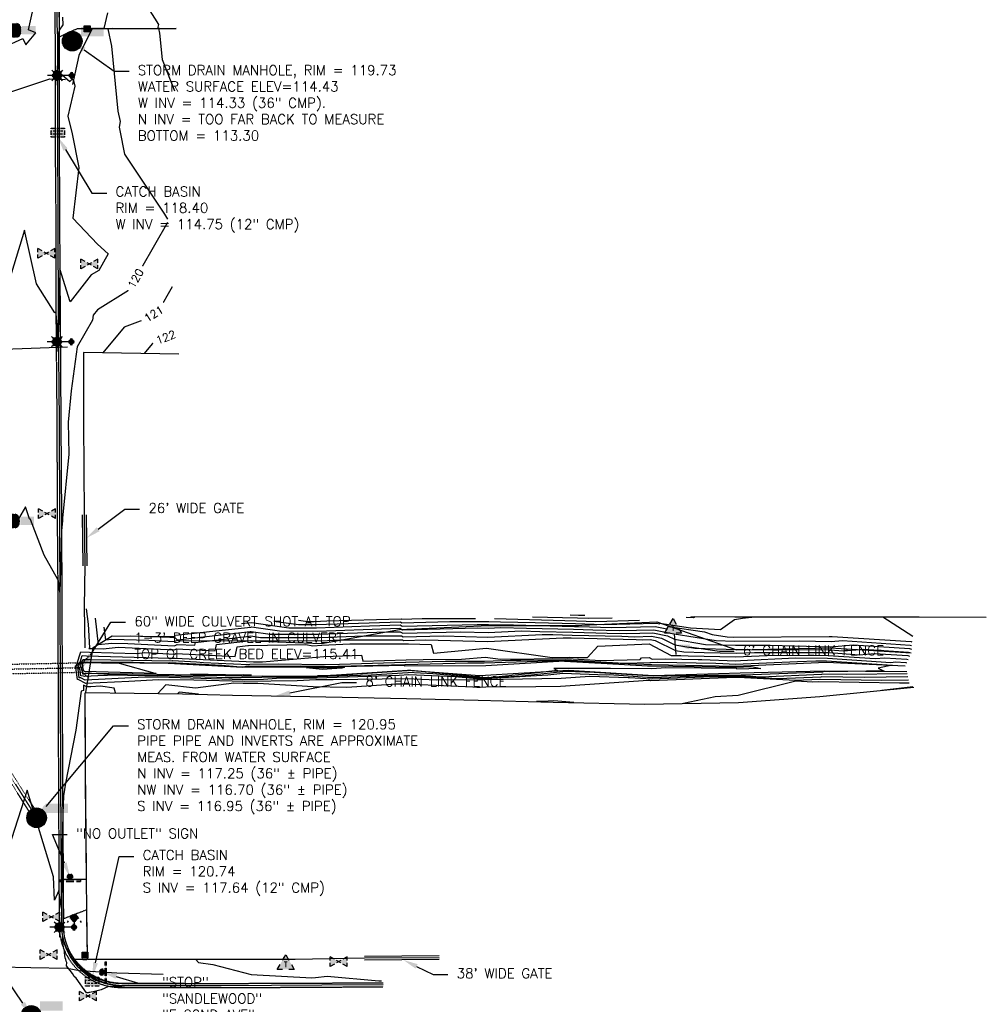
# Model space of a CAD drawing. Header units: feet. Extents: x 351431 to 355879, y 310968 to 329728.
# Tile 43 of 254: x 354080 to 354574, y 314585 to 315087. Entities that reach past the tile are written whole.
import ezdxf
from ezdxf.enums import TextEntityAlignment as Align

# ---------------------------------------------------------------- set-up
doc = ezdxf.new("R2010")
doc.units = ezdxf.units.FT
doc.header["$MEASUREMENT"] = 0
doc.linetypes.add('D10', pattern=[0.15, 0.1, -0.05])
doc.linetypes.add('D25', pattern=[0.375, 0.25, -0.125])
for name, color, linetype in [('ELIF', 153, 'LINKFENCE'), ('ELIST', 3, 'Continuous'), ('ELTCH-EG2', 253, 'Continuous'), ('ELTCN-EG2', 251, 'Continuous'), ('ELTT', 3, 'Continuous'), ('ELTW-CREEK', 6, 'Continuous'), ('ELUDC', 153, 'D10'), ('ELUG', 153, 'EGASRT'), ('ELYCB-BACK', 5, 'Continuous'), ('ELYCB-FL', 2, 'Continuous'), ('ELYSP', 1, 'D25'), ('ESFLP', 4, 'Continuous'), ('ESFS', 153, 'Continuous'), ('ESIP', 41, 'Continuous'), ('ESMask', 155, 'Continuous'), ('ESUD', 5, 'Continuous'), ('ESUD-CMP', 13, 'D10'), ('ESUS', 5, 'Continuous'), ('ESUT', 2, 'Continuous'), ('ESUW', 5, 'Continuous'), ('ETFS', 6, 'Continuous'), ('ETIF', 4, 'Continuous'), ('ETTC', 252, 'Continuous'), ('ETUD', 4, 'Continuous')]:
    doc.layers.add(name, color=color, linetype=linetype)
doc.styles.add('ANNO-TOPO', font='simplex.shx')
doc.styles.add('L60', font='simplex', dxfattribs={"height": 2.4})
doc.styles.add('L80', font='simplex', dxfattribs={"height": 4})
doc.styles.add('ROMANSM', font='romansm.shx')
doc.linetypes.add('EGASRT', pattern='A,0.15,-0.07,0.15,-0.04,["G",ROMANSM,S=0.08,R=0,X=-0.005,Y=-0.04],-0.12,0.15,-0.07,0.15,-0.04,[")",ROMANSM,S=0.08,R=0,X=-0.09,Y=-0.04],-0.075', length=1.015)
doc.linetypes.add('LINKFENCE', pattern='A,0.25,-0.08,0.25,-0.08,["X",ROMANSM,S=0.08,R=0,X=-0.004,Y=-0.04],-0.12', length=0.78)

# ---------------------------------------------------------------- blocks, each defined once
blk = doc.blocks.new('ESUFHYDRANT')
at = {"layer": 'ESMask'}
h = blk.add_hatch(color=256, dxfattribs=at)
edge = h.paths.add_edge_path()
edge.add_arc((0, 0), 0.0366, 0, 360)
for p, q in [((-0.034, 0.014), (-0.045, -0.004)), ((0.034, 0.014), (0.045, -0.004)), ((-0.061, -0.029), (-0.072, -0.046)), ((0.001, -0.037), (0.001, -0.06)), ((0.001, -0.09), (0.001, -0.113)), ((0.061, -0.029), (0.072, -0.046))]:
    blk.add_line(p, q)
for start, end in [(113.5027, 198.7163), (341.5234, 67.3915), (244.7963, 295.4434)]:
    blk.add_arc((0, 0), 0.0366, start, end)
blk = doc.blocks.new('ESUTPED')
for points in [[(-0.032, 0.044), (0, 0.1), (0.032, 0.044)], [(-0.032, -0.05), (-0.087, -0.05), (-0.058, -0.001)], [(0.058, -0.001), (0.087, -0.05), (0.032, -0.05)]]:
    blk.add_lwpolyline(points)
at = {"layer": 'ESMask'}
blk.add_solid([(-0.087, -0.05), (0, 0.1), (0.087, -0.05)], dxfattribs=at)
at = {"style": 'L60'}
blk.add_text('T', height=0.0528, dxfattribs=at).set_placement((0, 0), align=Align.MIDDLE)
blk = doc.blocks.new('ESUVALVE')
for p, q in [((-0.087, 0.012), (-0.087, 0.049)), ((-0.043, 0.025), (-0.087, 0.049)), ((0.022, -0.012), (-0.022, 0.012)), ((0.022, 0.012), (-0.022, -0.012)), ((0.087, 0.049), (0.043, 0.025)), ((0.087, 0.012), (0.087, 0.049)), ((-0.087, -0.049), (-0.087, -0.012)), ((-0.043, -0.025), (-0.087, -0.049)), ((0.087, -0.049), (0.043, -0.025)), ((0.087, -0.049), (0.087, -0.012))]:
    blk.add_line(p, q)
at = {"layer": 'ESMask'}
blk.add_solid([(-0.087, -0.049), (-0.087, 0.049), (0.087, 0.049), (0.087, -0.049)], dxfattribs=at)
blk = doc.blocks.new('ESUDCI')
for p, q in [((-0.068, 0.083), (-0.068, 0.091)), ((-0.068, 0.091), (-0.026, 0.091)), ((-0.068, 0.024), (-0.068, 0.067)), ((-0.06, 0.06), (-0.068, 0.06)), ((-0.063, 0.03), (-0.068, 0.03)), ((-0.068, 0), (-0.068, 0.008)), ((-0.026, 0), (-0.068, 0)), ((-0.026, 0.03), (-0.05, 0.03)), ((-0.023, 0.06), (-0.047, 0.06)), ((0.01, 0.03), (-0.013, 0.03)), ((-0.01, 0.091), (0.01, 0.091)), ((0.013, 0.06), (-0.01, 0.06)), ((0.01, 0), (-0.01, 0)), ((0.047, 0.03), (0.023, 0.03)), ((0.026, 0.091), (0.068, 0.091)), ((0.05, 0.06), (0.026, 0.06)), ((0.068, 0.03), (0.06, 0.03)), ((0.068, 0.06), (0.063, 0.06)), ((0.068, 0.091), (0.068, 0.083)), ((0.068, 0.067), (0.068, 0.024)), ((0.068, 0.008), (0.068, 0)), ((0.068, 0), (0.026, 0))]:
    blk.add_line(p, q)
at = {"layer": 'ESMask'}
blk.add_solid([(-0.068, 0), (-0.068, 0.091), (0.068, 0), (0.068, 0.091)], dxfattribs=at)
blk = doc.blocks.new('ESUMHOLE')
at = {"ltscale": 0.5}
for radius in [0.1, 0.057]:
    blk.add_circle((0, 0), radius, dxfattribs=at)
at = {"layer": 'ESMask', "const_width": 0.1}
blk.add_lwpolyline([(-0.05, 0, 1), (0.05, 0, 1)], format="xyb", close=True, dxfattribs=at)
at = {"layer": 'ESMask', "color": 155}
blk.add_solid([(0.09, 0.05), (0.09, 0.145), (0.321, 0.05), (0.321, 0.145)], dxfattribs=at)
blk = doc.blocks.new('ESUSMHOLE')
for radius, start, end in [(0.0738, 110, 160), (0.0492, 155, 205), (0.0492, 65, 115), (0.0738, 20, 70), (0.0492, 335, 25), (0.0738, 200, 250), (0.0492, 245, 295), (0.0738, 290, 340)]:
    blk.add_arc((0, 0), radius, start, end)
at = {"layer": 'ESMask', "const_width": 0.0738}
blk.add_lwpolyline([(-0.037, 0, 1), (0.037, 0, 1)], format="xyb", close=True, dxfattribs=at)
at = {"layer": 'ESMask'}
blk.add_solid([(0.08, -0.041), (0.08, 0.044), (0.219, -0.041), (0.219, 0.044)], dxfattribs=at)
blk = doc.blocks.new('ESUFMALUM')
for p, q in [((-0.053, -0.095), (-0.035, -0.112)), ((0, -0.03), (0, -0.098)), ((0.053, -0.095), (0.035, -0.112)), ((-0.1, -0.148), (-0.05, -0.148)), ((-0.035, -0.183), (-0.053, -0.201)), ((0, -0.198), (0, -0.248)), ((0.035, -0.183), (0.053, -0.201)), ((0.05, -0.148), (0.1, -0.148))]:
    blk.add_line(p, q)
for centre, radius, start, end in [((0, 0), 0.0295, 153.6503, 206.3497), ((0, 0), 0.0295, 63.6503, 116.3497), ((0, 0), 0.0295, 333.6503, 26.3497), ((0, 0), 0.0295, 243.6503, 296.3497), ((0, -0.148), 0.05, 76.7041, 103.2959), ((0, -0.148), 0.05, 166.7041, 193.2959), ((0, -0.148), 0.05, 121.7041, 148.2959), ((0, -0.148), 0.05, 211.7041, 238.2959), ((0, -0.148), 0.05, 256.7041, 283.2959), ((0, -0.148), 0.05, 31.7041, 58.2959), ((0, -0.148), 0.05, 301.7041, 328.2959), ((0, -0.148), 0.05, 346.7041, 13.2959)]:
    blk.add_arc(centre, radius, start, end)
at = {"layer": 'ESMask'}
for points, const_width in [([(-0.015, 0, 1), (0.015, 0, 1)], 0.0295), ([(-0.025, -0.148, 1), (0.025, -0.148, 1)], 0.05)]:
    blk.add_lwpolyline(points, format="xyb", close=True, dxfattribs=dict(at, const_width=const_width))
blk = doc.blocks.new('ESIPUBSIGN')
at = {"layer": 'ESMask'}
h = blk.add_hatch(color=256, dxfattribs=at)
edge = h.paths.add_edge_path()
edge.add_arc((0, 0), 0.03, 90, 450)
for p, q in [((-0.03, 0.105), (-0.045, 0.105)), ((-0.045, 0.105), (-0.045, 0.066)), ((-0.03, 0.105), (-0.03, 0.066)), ((-0.045, 0.038), (-0.045, -0.039)), ((-0.03, 0.038), (-0.03, -0.039)), ((-0.045, -0.067), (-0.045, -0.106)), ((-0.03, -0.067), (-0.03, -0.106)), ((-0.03, -0.106), (-0.045, -0.106))]:
    blk.add_line(p, q)
for start, end in [(144.2314, 216.3563), (17.9702, 107.0495), (253.5383, 340.7883)]:
    blk.add_arc((0, 0), 0.03, start, end)
blk.add_solid([(-0.045, -0.106), (-0.03, -0.106), (-0.045, 0.105), (-0.03, 0.105)], dxfattribs=at)
blk = doc.blocks.new('ESIPOST')
blk.add_lwpolyline([(0.03, 0.03), (0.03, -0.03), (-0.03, -0.03), (-0.03, 0.03), (0.03, 0.03)])
at = {"layer": 'ESMask'}
blk.add_solid([(-0.03, -0.03), (-0.03, 0.03), (0.03, -0.03), (0.03, 0.03)], dxfattribs=at)

msp = doc.modelspace()

# ---------------------------------------------------------------- linework, layer by layer
at = {"layer": 'ELIF', "flags": 128}
for points in [[(354160.26, 315082.34), (354117.26, 315082.03), (354110.62, 315068.6), (354107.48, 315053.81)], [(354161.65, 314916.22), (354113.04, 314917.07), (354113.09, 314881.15), (354113.34, 314834.23)], [(354112.34, 314834.22), (354112.67, 314808.18)], [(354113.34, 314834.23), (354113.67, 314808.2)], [(354114.34, 314834.24), (354114.67, 314808.21)], [(354113.67, 314808.2), (354113.45, 314787.36), (354113.68, 314766.4)], [(354414.35, 314773.6), (354415.28, 314762.96)], [(354114.17, 314743.62), (354163.52, 314742.89), (354189.15, 314742.3), (354228.59, 314741.65), (354277.88, 314740.55), (354314.47, 314739.65), (354352.69, 314738.75), (354399.5, 314737.73), (354447.23, 314738.46), (354488.75, 314741.5), (354536.72, 314746.3)], [(354256.47, 314608.02), (354221.12, 314607.45), (354177.81, 314607.5), (354132.19, 314607.45), (354115.13, 314607.43), (354114.66, 314632.75), (354114.61, 314648.47), (354114.13, 314697.56), (354113.91, 314743.41)], [(354294.56, 314609.35), (354256.46, 314609.02)], [(354294.57, 314608.35), (354256.47, 314608.02)], [(354294.58, 314607.35), (354256.48, 314607.02)]]:
    msp.add_lwpolyline(points, dxfattribs=at)
at = {"layer": 'ELIST', "flags": 128}
msp.add_lwpolyline([(354423, 314782.46), (354445.4, 314782.25), (354493.52, 314782.22), (354539.49, 314782.23), (354573.72, 314782.11)], dxfattribs=at)
at = {"layer": 'ELTCH-EG2', "flags": 128}
for points, elevation in [([(354072.33, 315072.77), (354082.1, 315077.15), (354083.55, 315074.05), (354088.72, 315080.13), (354084.92, 315081.57), (354087.65, 315093.86)], 119), ([(354102.31, 315088.12), (354102.45, 315084.1), (354100.57, 315081.44), (354100.21, 315080), (354099.98, 315077.88), (354100.33, 315066.04), (354100.6, 315060.08), (354106, 315055.21), (354107.19, 315056.5), (354107.88, 315055.71), (354108.57, 315052.96), (354105.1, 315037.53), (354107.28, 315028.63), (354110.57, 315011.45), (354107.67, 314985.48), (354120.21, 314972.24), (354125.63, 314967.39), (354120.8, 314958.92), (354117, 314956.57), (354106.25, 314942.96), (354100.99, 314959.66), (354100.38, 314932.88), (354100.18, 314925.65), (354100.03, 314926.37), (354099.38, 314932.77), (354099.07, 314936.78), (354098.98, 314937.53), (354098.35, 314937.19), (354089.11, 314952.05), (354082.86, 314979.51), (354068.8, 314933.64)], 119), ([(354146.01, 315092.63), (354151.3, 315084.36), (354150.79, 315082.34), (354151.88, 315082.31), (354151.34, 315082.27), (354151.8, 315080), (354153.11, 315066.42), (354159.52, 315050.48)], 121), ([(354158.33, 314950.53), (354151.34, 314938.27), (354144.59, 314934.1), (354133.73, 314929.95), (354122.92, 314916.9)], 121), ([(354160.38, 314926.87), (354148.9, 314922.49), (354143.97, 314916.53)], 122), ([(354114.46, 314786.31), (354115.42, 314778.41), (354116.06, 314766.46), (354115.68, 314766.07), (354117.59, 314765.98), (354123.09, 314765.82), (354130.74, 314766.72), (354159.53, 314765.35), (354160.54, 314765.81), (354180.16, 314764.82), (354180.82, 314768.06), (354197.28, 314769.92), (354198.36, 314770.16), (354198.59, 314770.13), (354233.97, 314770.02), (354244.48, 314770.41), (354275.83, 314770.52), (354276.34, 314770.22), (354287.67, 314770.49), (354319.24, 314769.61), (354357.71, 314771.55), (354359.21, 314771.52), (354361.95, 314771.45), (354395.01, 314770.61), (354398.12, 314770.51), (354402.27, 314770.61), (354404.66, 314770.14), (354415.09, 314765.11), (354419.45, 314764.39), (354429.82, 314764.06), (354446.12, 314763.66), (354455.35, 314764.09), (354493.51, 314763.95), (354508.88, 314762.91), (354516.61, 314763.53), (354533.59, 314762.42), (354534.59, 314762.14)], 121), ([(354118.95, 314781.61), (354120.59, 314768.14), (354127.56, 314768.85), (354135.73, 314768.61), (354159.42, 314767.48), (354160.9, 314768.16), (354169.83, 314767.71), (354170.13, 314769.18), (354197.65, 314772.29), (354198.46, 314772.47), (354203.4, 314771.75), (354233.44, 314771.66), (354256.06, 314772.5), (354275.25, 314772.57), (354276.17, 314772.02), (354296.54, 314772.51), (354319.34, 314771.87), (354347.13, 314773.28), (354352.53, 314773.16), (354362.35, 314772.92), (354387.66, 314772.28), (354394.19, 314772.07), (354402.89, 314772.29), (354407.89, 314771.29), (354414.85, 314767.93), (354424.94, 314766.29), (354446.24, 314765.61), (354448.38, 314765.62), (354453.27, 314765.48), (354493.94, 314765.33), (354500.81, 314764.86), (354511.21, 314765.71), (354534.04, 314764.22), (354535.39, 314763.83)], 122), ([(354210.09, 314780.08), (354222.68, 314778.25), (354231.34, 314778.22), (354248.08, 314778.84), (354274.84, 314779.63), (354275.5, 314779.23), (354299.92, 314779.82), (354319.88, 314779.87), (354325.78, 314779.74), (354343.55, 314779.31), (354364.04, 314778.78), (354378.45, 314778.32), (354405.35, 314779.01), (354406.93, 314778.69), (354407.12, 314779.01), (354422.8, 314776.68), (354438.12, 314775.76), (354445.24, 314780.84), (354449.38, 314781.45), (354455.57, 314782.24)], 126), ([(354342.1, 314782.22), (354365.11, 314781.62), (354370.59, 314781.45), (354382.81, 314781.76)], 128), ([(354361.44, 314783.15), (354365.65, 314783.04), (354366.65, 314783.01), (354368.89, 314783.07)], 129), ([(354420.61, 314782.07), (354424.38, 314781.84), (354425.22, 314782.44)], 127), ([(354520.83, 314782.23), (354536.18, 314772.38)], 126), ([(354123.44, 314776.9), (354124.23, 314770.44), (354127.57, 314770.78), (354146.45, 314770.23), (354159.3, 314769.62), (354160.95, 314770.36), (354161.03, 314770.51), (354163.94, 314770.81), (354198.02, 314774.66), (354198.57, 314774.78), (354208.22, 314773.38), (354232.92, 314773.3), (354267.65, 314774.59), (354274.67, 314774.61), (354276, 314773.82), (354305.42, 314774.53), (354319.45, 314774.14), (354336.55, 314775), (354345.84, 314774.81), (354362.75, 314774.4), (354380.3, 314773.95), (354390.25, 314773.63), (354403.5, 314773.97), (354411.11, 314772.44), (354414.6, 314770.76), (354430.43, 314768.18), (354445.72, 314767.69), (354463.46, 314767.83), (354494.32, 314766.95), (354505.8, 314767.89), (354534.49, 314766.01), (354535.52, 314765.72)], 123), ([(354136.96, 314772.44), (354157.17, 314771.84), (354159.19, 314771.75), (354159.45, 314771.87), (354159.96, 314772.91), (354180.52, 314775.01), (354198.39, 314777.02), (354198.68, 314777.09), (354213.04, 314775), (354232.39, 314774.94), (354269.77, 314776.33), (354274.43, 314776.47), (354275.83, 314775.63), (354314.29, 314776.56), (354319.55, 314776.41), (354325.96, 314776.73), (354339.15, 314776.45), (354363.14, 314775.87), (354372.95, 314775.62), (354386.32, 314775.2), (354404.12, 314775.65), (354414.34, 314773.59), (354414.35, 314773.59), (354435.91, 314770.07), (354445.19, 314769.77), (354478.53, 314770.03), (354494.47, 314769.58), (354500.4, 314770.06), (354534.94, 314767.8), (354535.62, 314767.61)], 124), ([(354222.67, 314780.57), (354227.49, 314779.87), (354230.82, 314779.86), (354237.24, 314780.1), (354275.05, 314781.21), (354275.33, 314781.04), (354285.86, 314781.29), (354313, 314781.35)], 127), ([(354322.76, 314781.29), (354364.58, 314780.2), (354374.52, 314779.88), (354396.72, 314780.45)], 127), ([(354533.39, 314753.17), (354502.52, 314752.73), (354490.15, 314752.94), (354489.68, 314752.77), (354458.86, 314751.51), (354448.11, 314752.06), (354422.32, 314751.85), (354403.28, 314751.13), (354381.33, 314752.57), (354379.96, 314752.52), (354357.7, 314753.23), (354350.03, 314752.45), (354315.65, 314750.34), (354304.41, 314751.42), (354302.49, 314751.58), (354279.03, 314752.6), (354278.98, 314752.58), (354274.16, 314752.25), (354232.01, 314750.99), (354231.77, 314750.92), (354224.41, 314750.94), (354211.48, 314750.68), (354204.81, 314750.29), (354194.13, 314750.13), (354162.37, 314751.11), (354150.56, 314751.4), (354150.55, 314751.42), (354147.47, 314751.44), (354146.41, 314751.48), (354144.41, 314751.4), (354113.88, 314749.97), (354111.61, 314751.12), (354110.83, 314751.15), (354110.27, 314755.57), (354109.84, 314756.69), (354109.95, 314757.64), (354110.49, 314757.99), (354111.28, 314759.15), (354112.32, 314762.44), (354114.61, 314762.34), (354157.29, 314761.12), (354157.81, 314761.18), (354159.76, 314761.08), (354159.83, 314761.12), (354184.87, 314759.85), (354199.72, 314759.19), (354199.77, 314759.2), (354200.92, 314759.21), (354204.35, 314759.17), (354235.73, 314761.97), (354254.85, 314762.71), (354255.56, 314759.61), (354277.62, 314760.31), (354277.69, 314760.31), (354286.3, 314760.51), (354305.97, 314760.56), (354317.91, 314761.68), (354325.76, 314760.59), (354360.03, 314760.95), (354377, 314759.98), (354397.03, 314760.43), (354397.81, 314761.26), (354401.63, 314761.44), (354403.28, 314760.57), (354410.04, 314760.79), (354426.61, 314760.5), (354428.53, 314760.39), (354445.69, 314759.82), (354448.24, 314759.92), (354476.28, 314761.24), (354492.64, 314761.18), (354525.01, 314758.99), (354527.41, 314759.18), (354532.69, 314758.84), (354533, 314758.75)], 119), ([(354490.79, 314754.25), (354490.18, 314754.03), (354450.1, 314752.39), (354448.64, 314752.47), (354410.81, 314752.16), (354403.64, 314751.89), (354370.97, 314754.02), (354368.93, 314753.96), (354359.32, 314754.26), (354336.72, 314751.96), (354317.08, 314750.75), (354295.02, 314752.87), (354291.25, 314753.18), (354278.69, 314753.73), (354278.5, 314753.62), (354259.74, 314752.37), (354232.29, 314751.54), (354231.73, 314751.38), (354214.51, 314751.43), (354193.49, 314751.01), (354193.49, 314751.09), (354187.22, 314751.14), (354150.65, 314752.04), (354150.58, 314752.13), (354135.43, 314752.24), (354130.21, 314752.43), (354120.38, 314752.08), (354113.48, 314751.75), (354112.96, 314752.01), (354111.74, 314752.05), (354111.38, 314754.91), (354110.73, 314756.6), (354110.89, 314758.03), (354111.71, 314758.55), (354112.9, 314760.3), (354112.97, 314760.52), (354113.12, 314760.52), (354116.65, 314760.41), (354158.25, 314759.83), (354158.52, 314759.93), (354170.76, 314759.28), (354174.3, 314758.97), (354197.28, 314757.94), (354197.91, 314758.1), (354212.31, 314758.24), (354236.32, 314757.96), (354236.32, 314757.89), (354243.63, 314758.07), (354277.29, 314759.14), (354277.45, 314759.13), (354297.72, 314759.6), (354317.59, 314759.65), (354331, 314760.05), (354336.11, 314760.03), (354359.23, 314760.27), (354388.88, 314758.57), (354402.07, 314758.86), (354402.38, 314758.93), (354405.81, 314759.05), (354435.76, 314758.51), (354439.23, 314758.32), (354445.8, 314758.1), (354477.38, 314759.38), (354486.74, 314759.82), (354492.2, 314759.8), (354525.69, 314757.53), (354518.57, 314756.02), (354521.54, 314754.5), (354512.51, 314754.47), (354493.55, 314754.2), (354490.79, 314754.25)], 118), ([(354350.25, 314759.69), (354358.53, 314759.66), (354380.21, 314758.34), (354400.76, 314757.16), (354402.6, 314757.2), (354402.79, 314757.24), (354435.47, 314756.69), (354444.9, 314756.52), (354445.87, 314756.47), (354453.95, 314756.8), (354458.6, 314755.93), (354446.49, 314755.56), (354446.19, 314755.89), (354410.15, 314756.22), (354403.03, 314755.6), (354381.99, 314755.81), (354360.89, 314755.9), (354353.02, 314755.77), (354354.84, 314754.77), (354343.09, 314753.48), (354323.4, 314751.47), (354318.52, 314751.17), (354285.63, 314754.33), (354280.01, 314754.78), (354278.36, 314754.85), (354278.02, 314754.67), (354245.33, 314752.48), (354232.58, 314752.1), (354231.68, 314751.84), (354204.61, 314751.91), (354194.02, 314751.7), (354194.02, 314752.05), (354168.92, 314752.24), (354150.73, 314752.68), (354150.62, 314752.85), (354123.39, 314753.04), (354114, 314753.39), (354113.83, 314753.38), (354113.38, 314752.93), (354112.65, 314752.95), (354112.49, 314754.25), (354111.62, 314756.51), (354111.84, 314758.42), (354112.93, 314759.11), (354113.03, 314759.26), (354138.46, 314759.15), (354149.69, 314758.82), (354156.46, 314758.73), (354157.04, 314758.94), (354183.6, 314757.53), (354191.3, 314756.85), (354194.83, 314756.69), (354196.05, 314756.99), (354223.69, 314757.26), (354235.94, 314757.12), (354235.94, 314756.88), (354263.18, 314757.53), (354276.97, 314757.97), (354277.22, 314757.95), (354309.14, 314758.7), (354317.49, 314758.72), (354350.25, 314759.69)], 117), ([(354149.41, 314753.53), (354150.18, 314753.37), (354113.33, 314754.3), (354112.52, 314756.42), (354112.78, 314758.8), (354113.03, 314758.96), (354131.22, 314758.65), (354149.41, 314753.53)], 116), ([(354235.56, 314756.27), (354235.56, 314756.26), (354240.41, 314756.35), (354246.17, 314756.47), (354244.82, 314756.09), (354234.9, 314755.37), (354226.87, 314756.2), (354235.08, 314756.28), (354235.56, 314756.27)], 116), ([(354534.03, 314749.97), (354520.47, 314749.78), (354488.89, 314750.32), (354488.7, 314750.25), (354476.38, 314749.75), (354447.05, 314751.25), (354445.35, 314751.24), (354402.54, 314749.62), (354402.04, 314749.65), (354402.01, 314749.65), (354401.13, 314749.68), (354356.44, 314746.66), (354343.81, 314746.46), (354318.3, 314746.4), (354315.36, 314746.22), (354313.67, 314746.14), (354311.71, 314746.25), (354293.05, 314747.23), (354276.25, 314747.88), (354274.77, 314747.86), (354272.55, 314747.89), (354247.33, 314746.2), (354230.26, 314746.47), (354202.05, 314748.28), (354196.58, 314748.2), (354194.51, 314748.26), (354189.73, 314748.29), (354170.21, 314745.82), (354155.02, 314747.5), (354150.91, 314743.07)], 121), ([(354195.21, 314752.4), (354194.7, 314752.4), (354194.54, 314752.39), (354194.54, 314752.4), (354167.63, 314752.97), (354192.9, 314752.66), (354194.54, 314752.75), (354198.68, 314752.42), (354195.21, 314752.4)], 116), ([(354129.35, 314743.4), (354128.71, 314745.79), (354121.78, 314746.79), (354116.86, 314746.52), (354114.69, 314746.42), (354112.96, 314747.29), (354113.04, 314744.55), (354111.85, 314744.22), (354109.17, 314724.46), (354103.84, 314697.33), (354102.88, 314690.95), (354102.45, 314681.84), (354102.19, 314665), (354102.01, 314649.54), (354101.78, 314633.43), (354101.18, 314637.85), (354100.52, 314642.64), (354098.21, 314637.72), (354097.67, 314649.57), (354084.25, 314693.82), (354069.9, 314649.49)], 121), ([(354534.35, 314748.37), (354529.45, 314748.3), (354488.25, 314749.01), (354488.21, 314749), (354485.13, 314748.87), (354476.59, 314749.31), (354447.16, 314742.12), (354435.3, 314741.43), (354419.16, 314738.03)], 122), ([(354536.28, 314746.53), (354520.33, 314744.66)], 123), ([(354171.74, 314742.7), (354161.86, 314743.79), (354161.05, 314742.92)], 122), ([(354363.27, 314738.52), (354353.08, 314739.42), (354350.22, 314739.24), (354344.18, 314738.95)], 122), ([(354104.2, 314606.54), (354103.96, 314607.37), (354103.74, 314608.33), (354103.55, 314609.45), (354103.4, 314610.75), (354103.33, 314611.97), (354103.25, 314612.25), (354103.23, 314612.32), (354102.88, 314613.8), (354102.69, 314614.8), (354102.61, 314615.36), (354102.51, 314616.09), (354102.43, 314616.93), (354102.4, 314617.36), (354102.35, 314618.49), (354102.34, 314618.62), (354102.35, 314619.15), (354102.48, 314618.56), (354102.49, 314618.52), (354102.85, 314617.17), (354102.89, 314617.04), (354103.3, 314615.8), (354103.37, 314615.59), (354103.8, 314614.46), (354103.91, 314614.17), (354104.37, 314613.15), (354104.53, 314612.78), (354104.99, 314611.86), (354105.21, 314611.43), (354105.68, 314610.62), (354105.96, 314610.12), (354106.42, 314609.4), (354106.77, 314608.85), (354107.2, 314608.25), (354107.65, 314607.63), (354108.16, 314606.98), (354108.58, 314606.45), (354109.18, 314605.76), (354109.56, 314605.33), (354110.27, 314604.6), (354110.6, 314604.26), (354111.35, 314603.46), (354111.72, 314603.06), (354112.46, 314602.36), (354112.92, 314601.93), (354113.64, 314601.31), (354114.17, 314600.86), (354114.87, 314600.33), (354115.48, 314599.86), (354116.16, 314599.4), (354116.86, 314598.93), (354117.49, 314598.55), (354118.28, 314598.08), (354118.88, 314597.76), (354119.75, 314597.3), (354120.3, 314597.04), (354121.26, 314596.61), (354121.77, 314596.41), (354122.81, 314596), (354123.27, 314595.84), (354124.4, 314595.47), (354124.81, 314595.36), (354126.01, 314595.03), (354126.37, 314594.96), (354127.65, 314594.69), (354127.95, 314594.64), (354129.31, 314594.43), (354129.55, 314594.4), (354130.99, 314594.26), (354131.17, 314594.26), (354132.67, 314594.19), (354135.75, 314594.12), (354135.37, 314594.05), (354132.66, 314593.67), (354131.92, 314593.59), (354130.93, 314593.52), (354130.45, 314593.5), (354129.19, 314593.47), (354128.95, 314593.48), (354127.44, 314593.54), (354127.43, 314593.54), (354127.35, 314593.54), (354125.83, 314593.59), (354122.03, 314592.02), (354119.4, 314591.31), (354117.9, 314590.94), (354116.94, 314590.73), (354116.28, 314590.6), (354115.8, 314590.53), (354115.44, 314590.49), (354115.16, 314590.47), (354114.94, 314590.47), (354114.77, 314590.48), (354114.63, 314590.5), (354109.31, 314597.95), (354108.19, 314598.68), (354107.42, 314600.23), (354104.41, 314604.2), (354104.47, 314605.83), (354104.2, 314606.54)], 121), ([(354170.35, 314607.49), (354171.68, 314605.86), (354178.95, 314604.91), (354198.61, 314599.72), (354229.61, 314598.02), (354231.5, 314598.25), (354237.44, 314598.96), (354263.77, 314596.58), (354265.1, 314596.61)], 122)]:
    msp.add_lwpolyline(points, dxfattribs=dict(at, elevation=elevation))
at = {"layer": 'ELTCN-EG2', "flags": 128}
for points, elevation in [([(354125.34, 315090.22), (354123.33, 315082.33), (354127.61, 315082.22), (354125.5, 315082.09), (354127.3, 315073.22), (354130.47, 315040.15), (354131.81, 315034.81), (354131.17, 315031.97), (354131.57, 315030.33), (354133.91, 315018.15), (354154.35, 314987.53), (354155.88, 314985)], 120), ([(354155.85, 314983.27), (354136.07, 314948.6), (354120.1, 314938.72), (354117.94, 314936), (354117.65, 314933.56), (354109.8, 314919.91), (354106.66, 314897.51), (354105.16, 314881.51), (354105.6, 314865.18), (354102.36, 314832.62), (354102.4, 314831.17), (354101.76, 314826.18), (354101.39, 314811.79), (354100.95, 314794.85), (354100.21, 314800.62), (354099.87, 314801.17), (354092.96, 314813.62), (354086.03, 314831.8), (354085.54, 314832.27), (354083.44, 314838.35), (354079.93, 314832.18)], 120), ([(354193.69, 314778.85), (354197.1, 314779.2), (354198.76, 314779.39), (354198.78, 314779.39), (354217.86, 314776.62), (354231.87, 314776.58), (354258.92, 314777.59), (354274.63, 314778.05), (354275.67, 314777.43), (354313.99, 314778.36), (354319.69, 314778.37), (354332.47, 314778.1), (354363.54, 314777.35), (354365.6, 314777.3), (354382.39, 314776.76), (354404.73, 314777.33), (354410.65, 314776.14), (354411.36, 314777.34), (354429.83, 314774.59), (354433.78, 314773.2), (354441.4, 314771.96), (354444.67, 314771.86), (354493.61, 314772.24), (354494.62, 314772.21), (354495, 314772.24), (354535.39, 314769.59), (354535.73, 314769.5)], 125), ([(354533.71, 314751.57), (354511.5, 314751.25), (354489.52, 314751.63), (354489.19, 314751.51), (354467.62, 314750.63), (354447.58, 314751.66), (354433.83, 314751.55), (354402.91, 314750.38), (354391.68, 314751.11), (354390.98, 314751.09), (354371.36, 314751.71), (354356.73, 314750.72), (354317.25, 314750.11), (354314.21, 314749.93), (354313.8, 314749.97), (354313.73, 314749.97), (354312.24, 314750.04), (354293.2, 314749.91), (354278, 314750.5), (354240.51, 314750.03), (354231.61, 314750.13), (354222.03, 314749.57), (354195.35, 314749.16), (354169.32, 314749.96), (354151.28, 314750.07), (354136.16, 314749.22), (354114.29, 314748.2), (354110.25, 314750.23), (354109.91, 314750.24), (354109.16, 314756.23), (354108.95, 314756.79), (354109, 314757.26), (354109.27, 314757.43), (354109.66, 314758.01), (354111.67, 314764.36), (354116.1, 314764.16), (354140.19, 314763.47), (354144.27, 314763.95), (354159.64, 314763.22), (354160.18, 314763.46), (354190.5, 314761.93), (354191.51, 314766.95), (354196.91, 314767.56), (354197.28, 314767.64), (354226.4, 314768.13), (354230.07, 314767.43), (354234.57, 314767.83), (354248.87, 314768.38), (354276.4, 314768.47), (354276.51, 314768.41), (354278.79, 314768.47), (354290.41, 314768.14), (354291.58, 314763.62), (354318.75, 314766.17), (354352.16, 314761.54), (354360.83, 314761.63), (354365.13, 314761.38), (354370.2, 314761.5), (354375.5, 314767.22), (354401.7, 314768.47), (354412.96, 314762.5), (354414.27, 314762.54), (354417.47, 314762.48), (354417.84, 314762.46), (354421.59, 314762.34), (354445.89, 314761.73), (354465.81, 314762.67), (354493.07, 314762.56), (354516.94, 314760.95), (354522.01, 314761.36), (354533.14, 314760.63), (354533.8, 314760.44)], 120)]:
    msp.add_lwpolyline(points, dxfattribs=dict(at, elevation=elevation))
at = {"layer": 'ELTT', "flags": 128}
msp.add_lwpolyline([(354114.17, 314743.62), (354118.03, 314766.52), (354127.58, 314772.56), (354159.17, 314772.15), (354161.2, 314770.12), (354198.35, 314770.05), (354234.42, 314768.6), (354274.34, 314775.8), (354319.61, 314777.77), (354363.65, 314777.74), (354405.58, 314779.62), (354446.32, 314765.32), (354494.29, 314766.45), (354535.42, 314763.9)], dxfattribs=at)
at = {"layer": 'ELTW-CREEK', "flags": 128}
for points in [[(354113.03, 314759.16), (354156.17, 314758.55), (354194.39, 314756.47), (354235.89, 314756.74), (354277.16, 314757.62), (354276.74, 314757.16), (354318.37, 314757.36), (354358.55, 314759.7), (354402.98, 314757.88), (354445.87, 314757.04), (354491.98, 314759.1), (354532.28, 314757.22)], [(354113.84, 314753.4), (354150.62, 314753.02), (354194.04, 314752.08), (354231.68, 314751.9), (354278.31, 314755.02), (354315.23, 314752.26), (354360.55, 314755.05), (354403.87, 314752.35), (354448.06, 314753.66), (354490.97, 314754.62), (354533.16, 314754.33)]]:
    msp.add_lwpolyline(points, dxfattribs=at)
at = {"layer": 'ELUDC'}
msp.add_line((354046.48, 314747.15), (354089.11, 314679.71), dxfattribs=at)
at = {"layer": 'ELUDC', "flags": 128}
msp.add_lwpolyline([(354051.89, 314755.07), (354112.64, 314756.32)], dxfattribs=at)
at = {"layer": 'ELUG', "flags": 128}
for points in [[(354058.8, 315041.71), (354074.47, 315049.52), (354095.84, 315056.55), (354103.81, 315056.31)], [(354059.85, 314919.6), (354072.36, 314918.82), (354104.92, 314919.98)], [(354059.84, 314603.77), (354070.09, 314603.62), (354086.18, 314603.42), (354104.71, 314602.92), (354110.99, 314601.73), (354130.03, 314600.59), (354153.71, 314600.02)]]:
    msp.add_lwpolyline(points, dxfattribs=at)
at = {"layer": 'ELYCB-BACK', "flags": 128}
msp.add_lwpolyline([(354100.32, 315114.92), (354100.56, 315084.54), (354100.58, 315078.02), (354100.64, 315038.48), (354100.69, 315028.17), (354100.85, 314985.39), (354101.14, 314932.94), (354101.48, 314881.68), (354101.73, 314832.53), (354101.91, 314787.49), (354102.1, 314748.06), (354102.38, 314697.3), (354102.59, 314649.52), (354102.7, 314624.49, 0.412607), (354132.51, 314595.19), (354183.21, 314595.21), (354234.7, 314595.41), (354265.9, 314595.56)], format="xyb", dxfattribs=at)
at = {"layer": 'ELYCB-FL', "flags": 128}
msp.add_lwpolyline([(354099.36, 315114.97), (354099.42, 315084.28), (354099.74, 315077.82), (354099.77, 315038.46), (354099.82, 315028.05), (354100.02, 314985.47), (354100.12, 314932.86), (354100.56, 314881.49), (354100.72, 314832.66), (354101, 314787.45), (354101.16, 314747.97), (354101.35, 314697.23), (354101.66, 314649.56), (354101.84, 314624.59, 0.416433), (354132.68, 314594.11), (354183.22, 314594.21), (354234.72, 314594.45), (354265.95, 314594.59)], format="xyb", dxfattribs=at)
at = {"layer": 'ELYSP', "flags": 128}
for points in [[(354083.32, 315726.73), (354095.39, 315720.03), (354095.55, 315673.05), (354095.8, 315624.76), (354096.03, 315601.05), (354096.29, 315543.88), (354096.59, 315492.31), (354096.68, 315443.81), (354097.78, 315444.01), (354096.96, 315404.41), (354097.3, 315345.3), (354097.45, 315300.09), (354097.6, 315249.26), (354097.89, 315196.17), (354098.06, 315143.52), (354098.32, 315115.04), (354098.4, 315084.23), (354098.53, 315077.76), (354098.5, 315038.35), (354098.52, 315027.05), (354098.9, 314985.42), (354098.99, 314932.72), (354099.45, 314881.42), (354099.6, 314832.6), (354100, 314787.39), (354100.03, 314748), (354100.25, 314697.27), (354100.48, 314649.67), (354100.63, 314624.55, 0.416926), (354132.64, 314593.17), (354183.25, 314593.06), (354234.85, 314593.34), (354265.95, 314593.51)], [(354114.69, 314607.29), (354108.58, 314607.43, 0.229054), (354132.53, 314595.36), (354183.21, 314595.21), (354234.7, 314595.41), (354265.9, 314595.56)]]:
    msp.add_lwpolyline(points, format="xyb", dxfattribs=at)
for points in [[(354151.2, 315227.73), (354121.94, 315227.42), (354122.2, 315195.61), (354122.47, 315142.78), (354122.55, 315113.53), (354121.98, 315110), (354108.02, 315110.24), (354100.32, 315114.92), (354100.56, 315084.54), (354100.58, 315078.02), (354110.02, 315082.33), (354160.26, 315082.34)], [(354115.13, 314607.43), (354114.66, 314632.75), (354102.94, 314628.21), (354102.84, 314648.47), (354114.61, 314648.47), (354114.13, 314697.56), (354113.91, 314743.41)]]:
    msp.add_lwpolyline(points, dxfattribs=at)
at = {"layer": 'ESUD-CMP'}
for p, q in [((354112.58, 314758.81), (354115.52, 314761.88)), ((354112.69, 314753.82), (354115.75, 314750.88))]:
    msp.add_line(p, q, dxfattribs=at)
at = {"layer": 'ESUD-CMP', "flags": 128}
msp.add_lwpolyline([(354051.84, 314757.57), (354112.58, 314758.81), (354112.69, 314753.82), (354051.94, 314752.57)], close=True, dxfattribs=at)
at = {"layer": 'ESUD-CMP'}
msp.add_lwpolyline([(354087.84, 314678.91), (354045.21, 314746.34), (354047.75, 314747.95), (354090.38, 314680.51)], dxfattribs=at)
at = {"layer": 'ETFS', "linetype": 'ByBlock', "lineweight": -2}
for p, q in [((354097.23, 314671.2), (354104.73, 314671.2)), ((354141.13, 314595.35), (354148.63, 314595.35))]:
    msp.add_line(p, q, dxfattribs=at)
for points in [[(354103.28, 314656.48), (354097.23, 314671.2)], [(354129.77, 314598.79), (354141.13, 314595.35)]]:
    msp.add_lwpolyline(points, dxfattribs=at)
at = {"layer": 'ETFS'}
for points in [[(354104.44, 314656.96), (354106.13, 314649.54), (354102.13, 314656.01)], [(354129.41, 314597.6), (354122.59, 314600.97), (354130.13, 314599.99)]]:
    msp.add_solid(points, dxfattribs=at)
at = {"layer": 'ETIF', "linetype": 'ByBlock', "lineweight": -2}
for p, q in [((354134.17, 314837.2), (354141.67, 314837.2)), ((354437.49, 314764.63), (354444.99, 314764.63)), ((354244.89, 314748.71), (354252.39, 314748.71)), ((354291.48, 314599.82), (354298.98, 314599.82))]:
    msp.add_line(p, q, dxfattribs=at)
for points in [[(354120.47, 314826.86), (354134.17, 314837.2)], [(354422.27, 314766.86), (354437.49, 314764.63)], [(354218.38, 314743.41), (354244.89, 314748.71)], [(354282.98, 314603.93), (354291.48, 314599.82)]]:
    msp.add_lwpolyline(points, dxfattribs=at)
at = {"layer": 'ETIF'}
for points in [[(354121.23, 314825.87), (354114.49, 314822.35), (354119.72, 314827.86)], [(354422.08, 314765.62), (354414.84, 314767.95), (354422.45, 314768.1)], [(354218.62, 314742.18), (354211.02, 314741.94), (354218.13, 314744.63)], [(354282.44, 314602.8), (354276.23, 314607.19), (354283.53, 314605.05)]]:
    msp.add_solid(points, dxfattribs=at)
at = {"layer": 'ETUD', "linetype": 'ByBlock', "lineweight": -2}
for p, q in [((354128.76, 315060.53), (354136.26, 315060.53)), ((354117.36, 314998.31), (354124.86, 314998.31)), ((354126.98, 314779.44), (354134.48, 314779.44)), ((354128.42, 314726.53), (354135.92, 314726.53)), ((354131.24, 314659.93), (354138.74, 314659.93))]:
    msp.add_line(p, q, dxfattribs=at)
for points in [[(354113.38, 315071.49), (354128.76, 315060.53)], [(354103.85, 315020.53), (354117.36, 314998.31)], [(354116.59, 314762.69), (354126.98, 314779.44)], [(354093.93, 314685.45), (354128.42, 314726.53)], [(354119.17, 314605.7), (354131.24, 314659.93)], [(354082.14, 314585.09), (354048.86, 314633.96)]]:
    msp.add_lwpolyline(points, dxfattribs=at)
at = {"layer": 'ETUD'}
for points in [[(354112.65, 315070.47), (354107.27, 315075.84), (354114.1, 315072.51)], [(354102.78, 315019.88), (354099.95, 315026.94), (354104.91, 315021.18)], [(354117.65, 314762.03), (354112.64, 314756.32), (354115.53, 314763.35)], [(354094.89, 314684.65), (354089.11, 314679.71), (354092.97, 314686.26)], [(354120.39, 314605.43), (354117.54, 314598.38), (354117.95, 314605.97)], [(354083.17, 314585.79), (354086.36, 314578.89), (354081.11, 314584.39)]]:
    msp.add_solid(points, dxfattribs=at)

# ---------------------------------------------------------------- block references
at = {"layer": 'ESFLP', "xscale": 50, "yscale": 50, "zscale": 50, "rotation": 270}
for p in [(354107, 315058.34), (354106.84, 314922.5), (354108.2, 314623.89)]:
    msp.add_blockref('ESUFMALUM', p, dxfattribs=at)
at = {"layer": 'ESFS', "xscale": 50, "yscale": 50, "zscale": 50}
for p, rotation in [((354106.13, 314649.54), 90), ((354122.59, 314600.97), 180)]:
    msp.add_blockref('ESIPUBSIGN', p, dxfattribs=dict(at, rotation=rotation))
at = {"layer": 'ESIP', "xscale": 50, "yscale": 50, "zscale": 50}
for p in [(354114.91, 315082.17), (354113.78, 314609.63)]:
    msp.add_blockref('ESIPOST', p, dxfattribs=at)
at = {"layer": 'ESUD', "xscale": 50, "yscale": 50, "zscale": 50}
for name, p in [('ESUMHOLE', (354107.27, 315075.84)), ('ESUDCI', (354099.95, 315026.94)), ('ESUMHOLE', (354089.11, 314679.71)), ('ESUMHOLE', (354086.36, 314578.89))]:
    msp.add_blockref(name, p, dxfattribs=at)
at = {"layer": 'ESUD', "xscale": 50, "yscale": 50, "zscale": 50, "rotation": 180}
msp.add_blockref('ESUDCI', (354117.54, 314598.38), dxfattribs=at)
at = {"layer": 'ESUS', "xscale": 50, "yscale": 50, "zscale": 50}
for p in [(354077.69, 315081.32), (354076.88, 314831.08)]:
    msp.add_blockref('ESUSMHOLE', p, dxfattribs=at)
at = {"layer": 'ESUT', "xscale": 50, "yscale": 50, "zscale": 50}
for p in [(354413.89, 314776.35), (354216.25, 314604.87)]:
    msp.add_blockref('ESUTPED', p, dxfattribs=at)
at = {"layer": 'ESUW', "xscale": 50, "yscale": 50, "zscale": 50}
for name, p in [('ESUVALVE', (354094.02, 314967.57)), ('ESUVALVE', (354116.04, 314962.14)), ('ESUVALVE', (354094.48, 314834.87)), ('ESUVALVE', (354096.6, 314629.18)), ('ESUFHYDRANT', (354108.26, 314628.59)), ('ESUVALVE', (354095.21, 314609.86)), ('ESUVALVE', (354243.18, 314606.36)), ('ESUVALVE', (354115.28, 314588.72))]:
    msp.add_blockref(name, p, dxfattribs=at)

# ---------------------------------------------------------------- texts
at = {"layer": 'ETFS', "char_height": 5, "width": 77.2978, "attachment_point": 1, "style": 'ANNO-TOPO'}
for s, insert in [('"NO OUTLET" SIGN', (354109.23, 314674.2)), ('"STOP"\\P"SANDLEWOOD"\\P"E 82ND AVE"\\PSIGNS', (354153.13, 314598.35))]:
    msp.add_mtext(s, dxfattribs=dict(at, insert=insert))
at = {"layer": 'ETIF', "char_height": 5, "attachment_point": 1, "style": 'ANNO-TOPO'}
for s, insert in [("26' WIDE GATE", (354146.17, 314840.2)), ("6' CHAIN LINK FENCE", (354449.49, 314767.63)), ("8' CHAIN LINK FENCE", (354256.89, 314751.71)), ("38' WIDE GATE", (354303.48, 314602.82))]:
    msp.add_mtext(s, dxfattribs=dict(at, insert=insert))
at = {"layer": 'ETUD', "char_height": 5, "attachment_point": 1, "style": 'ANNO-TOPO'}
for s, insert in [('STORM DRAIN MANHOLE, RIM = 119.73\\PWATER SURFACE ELEV=114.43\\PW INV = 114.33 (36" CMP).\\PN INV = TOO FAR BACK TO MEASURE\\PBOTTOM = 113.30', (354140.76, 315063.53)), ('CATCH BASIN\\PRIM = 118.40\\PW INV = 114.75 (12" CMP)', (354129.36, 315001.64)), ('60" WIDE CULVERT SHOT AT TOP\\P1-3\' DEEP GRAVEL IN CULVERT\\PTOP OF CREEK BED ELEV=115.41', (354138.98, 314782.44)), ('STORM DRAIN MANHOLE, RIM = 120.95\\PPIPE PIPE AND INVERTS ARE APPROXIMATE\\PMEAS. FROM WATER SURFACE\\PN INV = 117.25 (36" %%P PIPE)\\PNW INV = 116.70 (36" %%P PIPE)\\PS INV = 116.95 (36" %%P PIPE)', (354140.42, 314729.86)), ('CATCH BASIN\\PRIM = 120.74\\PS INV = 117.64 (12" CMP)', (354143.24, 314663.26))]:
    msp.add_mtext(s, dxfattribs=dict(at, insert=insert))

# ---------------------------------------------------------------- next in the draw order: texts
at = {"layer": 'ETTC', "char_height": 4, "attachment_point": 5, "style": 'L80', "bg_fill": 3, "box_fill_scale": 1.5, "bg_fill_color": 256, "bg_fill_true_color": 13158600, "bg_fill_transparency": 0}
for s, insert, rotation in [('{120}', (354139.62, 314954.82, 120), 60.307), ('{121}', (354148.89, 314936.76, 121), 31.7155), ('{122}', (354155.02, 314924.82, 122), 20.9342)]:
    msp.add_mtext(s, dxfattribs=dict(at, insert=insert, rotation=rotation))

doc.saveas('drawing.dxf')
